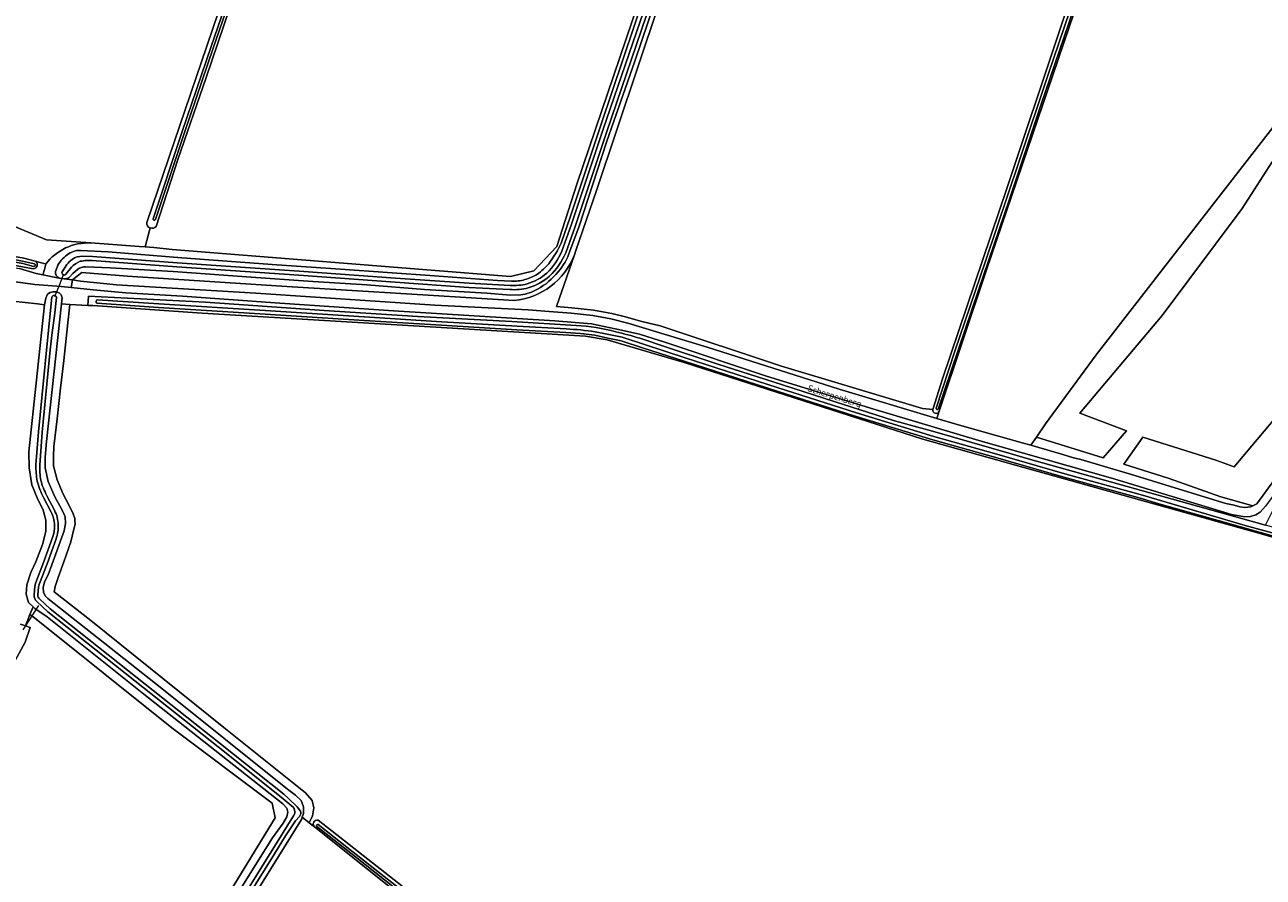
# Model space of a CAD drawing. Extents: x 199200 to 204075, y 460125 to 464703.
# Tile 45 of 174: x 200791 to 201113, y 462891 to 463112. Entities that reach past the tile are written whole.
import ezdxf
from ezdxf.enums import TextEntityAlignment as Align

# ---------------------------------------------------------------- set-up
doc = ezdxf.new("R2010")
doc.units = 0
for name, color, linetype, lineweight in [('B-WE-GR-BEPLANTING_CULTUUR_BOSPLANTSOEN-GV', 90, 'Continuous', 18), ('B-WE-GR-BOS_LOOF-GV', 40, 'Continuous', 13), ('B-WE-GR-BOUWLAND-GV', 80, 'Continuous', 13), ('B-WE-GR-GRAS-GV', 60, 'Continuous', 13), ('B-WE-KW-KUNSTWERK_DUIKER-G', 170, 'Continuous', 18), ('B-WE-OG-TERREIN_CULTUURSCHEIDING-GV', 7, 'Continuous', 18), ('B-WE-OG-TOPOGRAFIE-T18', 10, 'Continuous', 18), ('B-WE-OG-WATER-GV', 130, 'Continuous', 18), ('B-WE-OG-WATER_SLOOT-GV', 120, 'Continuous', 18), ('B-WE-VH-VERHARDING_ASFALT-GV', 252, 'Continuous', 18), ('B-WE-VH-VERHARDING_HALFVERHARDING-GV', 252, 'Continuous', 18)]:
    doc.layers.add(name, color=color, linetype=linetype, lineweight=lineweight)
doc.styles.add('NLCS-ISO-M1000-T18', font='NLCS-ISO.ttf', dxfattribs={"height": 1.8})

msp = doc.modelspace()

# ---------------------------------------------------------------- linework, layer by layer
at = {"layer": 'B-WE-GR-BEPLANTING_CULTUUR_BOSPLANTSOEN-GV', "flags": 128}
for points in [[(200808.49, 463055.361), (200796.987, 463056.183), (200787.431, 463060.121), (200785.437, 463053.616), (200785.189, 463052.814), (200785.039, 463052.33), (200786.885, 463052.101)], [(200786.885, 463052.101), (200788.062, 463051.955), (200790.677, 463051.513), (200791.129, 463051.437), (200794.079, 463050.613), (200796.63, 463049.901), (200796.79, 463049.856)]]:
    msp.add_lwpolyline(points, dxfattribs=at)
at = {"layer": 'B-WE-GR-BEPLANTING_CULTUUR_BOSPLANTSOEN-GV'}
msp.add_lwpolyline([(200796.79, 463049.856, -0.2461884), (200808.49, 463055.361)], format="xyb", dxfattribs=at)
at = {"layer": 'B-WE-GR-BOS_LOOF-GV', "flags": 128}
for points in [[(201120.594, 463091.898), (201069.592, 463026.324), (201056.468, 463008.372), (201054.093, 463004.949), (201071.452, 462999.52), (201077.457, 463006.551), (201065.352, 463011.164), (201086.704, 463036.533), (201107.51, 463064.288), (201115.323, 463076.405)], [(201119.202, 463013.56), (201105.406, 462997.177), (201100.662, 462998.901), (201081.693, 463004.937), (201076.769, 462997.857), (201088.591, 462994.159), (201101.956, 462989.417), (201110.268, 462987.04), (201111.34, 462987.622), (201130.723, 463014.164)]]:
    msp.add_lwpolyline(points, dxfattribs=at)
at = {"layer": 'B-WE-GR-BOUWLAND-GV', "flags": 128}
msp.add_lwpolyline([(201023.433, 463316.335), (200972.236, 463165.674), (200939.824, 463068.969), (200934.466, 463053.425), (200934.074, 463052.286), (200929.442, 463038.849), (200933.416, 463038.537), (200939.062, 463037.909), (200943.836, 463037.03), (200947.029, 463036.213), (200951.642, 463034.918), (200956.353, 463033.858), (200987.854, 463023.388), (201024.495, 463012.394), (201027.194, 463012.121), (201029.645, 463020.052), (201046.488, 463069.74), (201059.826, 463109.679), (201070.937, 463142.816), (201084.962, 463184.011), (201094.538, 463212.415), (201104.439, 463241.534), (201105.281, 463244.361)], dxfattribs=at)
at = {"layer": 'B-WE-GR-GRAS-GV', "flags": 128}
for points in [[(200823.038, 463060.651), (200976.515, 463511.829)], [(200823.898, 463059.256), (200822.571, 463054.359), (200824.9, 463054.198), (200829.663, 463053.669), (200917.505, 463046.658), (200923.59, 463048.113), (200929.543, 463054.463), (200934.703, 463070.603), (200977.83, 463197.735), (201019.019, 463318.362)], [(200789.967, 463275.664), (200786.514, 463265.844), (200785.513, 463263.123), (200784.312, 463260.392), (200784.37, 463254.77), (200784.595, 463252.523), (200784.764, 463251.851), (200779.583, 463235.687), (200769.484, 463206.736), (200766.352, 463196.857), (200747.378, 463142.966), (200726.145, 463080.21), (200757.829, 463072.322), (200781.859, 463062.418), (200787.431, 463060.121), (200796.987, 463056.183), (200808.49, 463055.361), (200821.064, 463054.463), (200822.571, 463054.359), (200823.898, 463059.256)], [(200896.947, 463270.797), (200886.599, 463240.582), (200880.003, 463220.825), (200872.597, 463198.788), (200866.088, 463179.699), (200859.708, 463161.131), (200852.905, 463140.916), (200846.065, 463120.865), (200838.448, 463098.274), (200831.139, 463077.04), (200825.487, 463059.661)], [(201115.323, 463076.405), (201107.51, 463064.288), (201086.704, 463036.533), (201065.352, 463011.164), (201077.457, 463006.551), (201071.452, 462999.52), (201054.093, 463004.949), (201052.602, 463002.801), (201060.978, 463000.433), (201063.72, 462999.556), (201065.591, 462999.105), (201078.729, 462995.248), (201103.303, 462987.72), (201105.441, 462987.272), (201106.879, 462986.784), (201108.247, 462986.629), (201109.78, 462986.775), (201110.268, 462987.04), (201101.956, 462989.417), (201088.591, 462994.159), (201076.769, 462997.857), (201081.693, 463004.937), (201100.662, 462998.901), (201105.406, 462997.177), (201119.202, 463013.56)], [(200983.741, 463020.852), (200957.824, 463029.502), (200951.003, 463031.645), (200945.089, 463032.938), (200938.542, 463034.306), (200929.031, 463035.159), (200887.092, 463037.704), (200857.597, 463039.688), (200832.305, 463041.507), (200817.591, 463042.416), (200809.115, 463043.211), (200803.422, 463043.756), (200800.805, 463044.007), (200793.924, 463044.578), (200788.291, 463045.317), (200787.851, 463042.244), (200788.494, 463042.188)], [(200788.259, 463040.257), (200794.668, 463039.521), (200796.502, 463039.311), (200796.573, 463039.703), (200796.828, 463041.039), (200797.22, 463042.009), (200797.916, 463042.482), (200798.648, 463042.655), (200799.516, 463042.629), (200800.251, 463042.435), (200800.822, 463041.907), (200801.063, 463041.108), (200800.886, 463039.494), (200803.007, 463039.381), (200807.733, 463039.129), (200807.859, 463041.491), (200838.289, 463039.963), (200869.076, 463037.835), (200893.47, 463036.246), (200917.866, 463034.99), (200934.544, 463033.925)], [(200790.24, 462956.353), (200791.497, 462955.927), (200792.7, 462958.876), (200793.509, 462960.86), (200792.297, 462962.002), (200791.679, 462964.098), (200791.858, 462966.601), (200792.932, 462969.744), (200794.209, 462972.523), (200795.972, 462977.006), (200796.81, 462980.415), (200796.785, 462983.316), (200796.129, 462985.911), (200794.568, 462989.133), (200793.172, 462992.555), (200792.467, 462996.951), (200792.365, 463001.119), (200796.35, 463038.467), (200796.502, 463039.311), (200794.668, 463039.521), (200788.259, 463040.257)], [(200962.573, 463024.282), (200942.574, 463030.145), (200936.932, 463031.106), (200905.29, 463033.013), (200837.425, 463037.114), (200808.981, 463039.062), (200807.733, 463039.129), (200803.007, 463039.381), (200802.305, 463032.215), (200801.501, 463024.839), (200800.595, 463017.595), (200799.729, 463009.651), (200798.856, 463002.474), (200798.844, 463000), (200798.832, 462997.439), (200799.763, 462993.845), (200801.296, 462990.123), (200802.888, 462987.202), (200803.907, 462985.01), (200804.384, 462983.747), (200804.387, 462983.382), (200804.396, 462982.313), (200804.044, 462980.676), (200803.269, 462977.702), (200801.478, 462972.518), (200800.012, 462968.504), (200799.265, 462966.13), (200798.977, 462964.727), (200808.544, 462957.339), (200843.027, 462929.52), (200864.213, 462912.56), (200865.997, 462910.508), (200866.38, 462908.644), (200866.031, 462906.607), (200865.214, 462904.761), (200866.575, 462903.675)], [(200957.196, 463028.541), (200971.364, 463023.871), (200985.705, 463019.292), (201001.544, 463014.21), (201016.921, 463009.198), (201021.006, 463008.101), (201027.11, 463006.461), (201047.537, 463000.548), (201051.945, 462999.272), (201113.541, 462982.07), (201116.061, 462987.05), (201116.966, 462988.837), (201117.319, 462989.296), (201119.031, 462991.526)], [(201117.305, 462818.82), (201248.258, 462917.58), (201171.858, 462955.358), (201140.77, 462970.571), (201131.906, 462974.143), (201112.407, 462979.828), (201050.811, 462997.03), (201024.548, 463004.379), (200962.573, 463024.282)], [(201117.583, 462992.473), (201113.613, 462987.008), (201112.159, 462985.461), (201111.031, 462984.751), (201109.701, 462984.34), (201108.168, 462984.227), (201104.761, 462984.832), (201073.936, 462994.174), (201039.139, 463004.049), (201011.023, 463012.48), (200983.741, 463020.852)], [(200775.026, 462773.381), (200794.177, 462803.589), (200827.415, 462855.592), (200855.675, 462900.883), (200858.411, 462904.641), (200859.364, 462906.316), (200859.687, 462907.553), (200859.378, 462908.584), (200858.368, 462909.643), (200821.808, 462938.544), (200797.132, 462958.209), (200793.945, 462960.449), (200793.509, 462960.86), (200792.7, 462958.876), (200793.858, 462958.029), (200829.532, 462929.399), (200855.599, 462909.819), (200856.398, 462906.025), (200840.248, 462879.744), (200806.878, 462827.639), (200806.596, 462827.194), (200781.31, 462787.34)], [(200781.31, 462787.34), (200806.596, 462827.194), (200806.878, 462827.639), (200840.248, 462879.744), (200856.398, 462906.025), (200855.599, 462909.819), (200829.532, 462929.399), (200793.858, 462958.029), (200792.7, 462958.876), (200791.497, 462955.927), (200792.753, 462955.502), (200791.452, 462951.658), (200786.821, 462943.282)], [(200907.885, 462870.714), (200866.575, 462903.675), (200865.214, 462904.761), (200863.412, 462906.198), (200863.238, 462905.649), (200821.392, 462838.367)], [(200867.514, 462905.445), (200909.453, 462872.568)]]:
    msp.add_lwpolyline(points, dxfattribs=at)
for points in [[(201072.352, 463139.998), (201071.727, 463138.381), (201041.065, 463048.113), (201028.815, 463011.651), (201028.631, 463011.105), (201028.191, 463009.797), (201033.501, 463008.202), (201050.388, 463003.427), (201052.602, 463002.801), (201054.093, 463004.949), (201056.468, 463008.372), (201069.592, 463026.324), (201120.594, 463091.898), (201131.65, 463107.922), (201135.187, 463114.222), (201137.373, 463117.545), (201137.538, 463118.082), (201136.766, 463118.342)], [(200863.412, 462906.198), (200865.214, 462904.761), (200866.031, 462906.607), (200866.38, 462908.644), (200865.997, 462910.508), (200864.213, 462912.56), (200843.027, 462929.52), (200808.544, 462957.339), (200798.977, 462964.727), (200799.265, 462966.13), (200800.012, 462968.504), (200801.478, 462972.518), (200803.269, 462977.702), (200804.044, 462980.676), (200804.396, 462982.313), (200804.387, 462983.382), (200804.384, 462983.747), (200803.907, 462985.01), (200802.888, 462987.202), (200801.296, 462990.123), (200799.763, 462993.845), (200798.832, 462997.439), (200798.844, 463000), (200798.856, 463002.474), (200799.729, 463009.651), (200800.595, 463017.595), (200801.501, 463024.839), (200802.305, 463032.215), (200803.007, 463039.381), (200800.886, 463039.494), (200796.978, 463003.759), (200796.645, 462999.754), (200796.603, 462996.92), (200797.433, 462993.425), (200799.202, 462989.272), (200800.488, 462987.082), (200801.335, 462985.455), (200801.813, 462984.192), (200801.928, 462982.459), (200801.576, 462980.622), (200798.417, 462971.758), (200797.406, 462969.115), (200796.487, 462967.307), (200796.166, 462965.904), (200796.176, 462964.67), (200796.618, 462963.707), (200797.358, 462963.013), (200826.935, 462939.621), (200859.536, 462913.487), (200861.65, 462911.905), (200863.096, 462910.583), (200863.743, 462908.921), (200863.725, 462907.187)]]:
    msp.add_lwpolyline(points, close=True, dxfattribs=at)
at = {"layer": 'B-WE-GR-GRAS-GV'}
for points in [[(200823.898, 463059.256, -0.3281259), (200823.038, 463060.651)], [(200825.487, 463059.661, -0.3282124), (200823.898, 463059.256)], [(200934.544, 463033.925, -0.0476185), (200944.868, 463032.284)], [(200944.868, 463032.284, -0.0305252), (200957.196, 463028.541)], [(200866.575, 462903.675, -0.7403829), (200867.514, 462905.445)]]:
    msp.add_lwpolyline(points, format="xyb", dxfattribs=at)
at = {"layer": 'B-WE-KW-KUNSTWERK_DUIKER-G', "flags": 128}
for points in [[(200799.186, 463041.413), (200800.325, 463044.353), (200801.465, 463047.293)], [(200790.906, 462954.844), (200795.04, 462961.202)]]:
    msp.add_lwpolyline(points, dxfattribs=at)
at = {"layer": 'B-WE-OG-TERREIN_CULTUURSCHEIDING-GV', "flags": 128}
for points in [[(201019.019, 463318.362), (200977.83, 463197.735), (200934.703, 463070.603), (200929.543, 463054.463), (200923.59, 463048.113), (200917.505, 463046.658), (200829.663, 463053.669), (200824.9, 463054.198), (200822.571, 463054.359), (200821.064, 463054.463), (200808.49, 463055.361)], [(200930.673, 463055.332), (200933.073, 463062.345), (200941.046, 463086.169), (200952.509, 463120.217), (200965.078, 463156.975), (200977.534, 463193.652), (200990.976, 463232.656), (200998.258, 463254.309), (201008.971, 463285.798), (201019.844, 463318.115)], [(201022.513, 463317.002), (201017.631, 463302.308), (201008.778, 463276.286), (201001.143, 463254.408), (200992.402, 463228.325), (200982.653, 463199.14), (200972.903, 463170.871), (200965.111, 463147.669), (200956.646, 463122.822), (200949.789, 463102.576), (200942.453, 463081.539), (200935.298, 463059.747), (200932.945, 463053.216)], [(200934.074, 463052.286), (200934.466, 463053.425), (200939.824, 463068.969), (200972.236, 463165.674), (201023.433, 463316.335)], [(200786.885, 463052.101), (200785.039, 463052.33), (200784.576, 463050.95), (200784.197, 463049.726), (200786.888, 463049.258), (200789.96, 463048.684), (200794.34, 463047.421), (200796.078, 463047.057), (200796.449, 463048.471), (200796.79, 463049.856), (200796.63, 463049.901), (200794.079, 463050.613)], [(200805.79, 463053.407), (200813.016, 463053.049), (200832.103, 463051.478), (200856.821, 463049.664), (200873.339, 463048.529), (200897.723, 463046.806), (200914.134, 463045.595), (200917.726, 463045.397)], [(201027.194, 463012.121), (201024.495, 463012.394), (200987.854, 463023.388), (200956.353, 463033.858), (200951.642, 463034.918), (200947.029, 463036.213), (200943.836, 463037.03), (200939.062, 463037.909), (200933.416, 463038.537), (200929.442, 463038.849), (200934.074, 463052.286)], [(200793.555, 463048.65), (200786.641, 463049.936)], [(200796.79, 463049.856), (200796.449, 463048.471), (200796.078, 463047.057), (200799.852, 463046.267), (200800.255, 463046.212)], [(200799.363, 463047.972), (200799.723, 463049.102)], [(200920.169, 463041.886), (200917.512, 463041.822), (200911.328, 463042.291), (200895.154, 463043.259), (200880.178, 463044.509), (200866.186, 463045.35), (200848.919, 463046.524), (200829.85, 463047.914), (200813.504, 463048.894), (200807.123, 463049.146)], [(200801.531, 463046.038), (200803.746, 463045.735), (200806.142, 463047.687), (200818.022, 463046.721), (200859.394, 463044.072), (200896.128, 463041.816), (200918.464, 463040.415)], [(200805.088, 463048.556), (200803.834, 463047.437), (200802.841, 463046.402)], [(200918.464, 463040.415), (200896.128, 463041.816), (200859.394, 463044.072), (200818.022, 463046.721), (200806.142, 463047.687), (200803.746, 463045.735), (200805.828, 463045.451), (200815.206, 463044.497), (200851.339, 463042.269), (200897.818, 463039.163), (200922.104, 463037.968), (200927.543, 463037.581), (200933.282, 463037.13), (200938.856, 463036.51), (200943.532, 463035.649), (200947.944, 463034.52), (200968.604, 463028.326), (201002.844, 463017.412), (201028.191, 463009.797), (201028.631, 463011.105), (201028.815, 463011.651)]]:
    msp.add_lwpolyline(points, dxfattribs=at)
at = {"layer": 'B-WE-OG-TERREIN_CULTUURSCHEIDING-GV'}
for points in [[(200808.49, 463055.361, 0.2461884), (200796.79, 463049.856)], [(200927.406, 463049.946, 0.0530656), (200930.673, 463055.332)], [(200799.723, 463049.102, -0.1350657), (200802.35, 463052.246)], [(200802.35, 463052.246, -0.1917096), (200805.79, 463053.407)], [(200934.074, 463052.286, -0.2855168), (200918.464, 463040.415)], [(200918.464, 463040.415, 0.2855168), (200934.074, 463052.286)], [(200932.945, 463053.216, -0.101328), (200929.867, 463047.858)], [(200794.079, 463050.613, -0.7651628), (200793.555, 463048.65)], [(200807.123, 463049.146, 0.1605232), (200805.088, 463048.556)], [(200924.481, 463047.244, 0.0630531), (200927.406, 463049.946)], [(200800.255, 463046.212, -0.3590339), (200799.363, 463047.972)], [(200802.841, 463046.402, -0.1349614), (200801.531, 463046.038)], [(200917.726, 463045.397, 0.07727), (200921.24, 463045.834)], [(200921.24, 463045.834, 0.0657245), (200924.481, 463047.244)], [(200929.867, 463047.858, -0.1032969), (200924.477, 463043.34)], [(200924.477, 463043.34, -0.1136448), (200920.169, 463041.886)], [(201028.815, 463011.651, -0.9403462), (201027.194, 463012.121)]]:
    msp.add_lwpolyline(points, format="xyb", dxfattribs=at)
at = {"layer": 'B-WE-OG-WATER-GV'}
msp.add_lwpolyline([(200867.554, 462904.327, 0.7946146), (200867.217, 462903.839)], format="xyb", dxfattribs=at)
at = {"layer": 'B-WE-OG-WATER-GV', "flags": 128}
for points in [[(200908.56, 462871.977), (200896.339, 462881.669), (200875.009, 462898.445), (200867.554, 462904.327)], [(200867.217, 462903.839), (200877.22, 462895.943), (200889.82, 462886.002), (200903.559, 462875.092), (200907.89, 462871.702)]]:
    msp.add_lwpolyline(points, dxfattribs=at)
at = {"layer": 'B-WE-OG-WATER_SLOOT-GV', "flags": 128}
for points in [[(200976.515, 463511.829), (200823.038, 463060.651)], [(200977.397, 463511.317), (200974.755, 463503.914), (200967.364, 463482.032), (200958.989, 463457.194), (200952.314, 463437.29), (200945.421, 463417.279), (200937.467, 463394.22), (200930.043, 463371.999), (200920.372, 463343.722), (200911.881, 463318.808), (200902.809, 463292.448), (200894.774, 463268.742), (200888.851, 463250.985), (200884.071, 463236.636), (200875.335, 463210.976), (200867.706, 463188.608), (200857.375, 463158.2), (200847.419, 463128.781), (200839.72, 463106.381), (200832.196, 463084.268), (200824.685, 463061.64)], [(200978.008, 463511.099), (200975.369, 463503.701), (200967.98, 463481.824), (200959.605, 463456.987), (200952.929, 463437.081), (200946.035, 463417.067), (200938.082, 463394.012), (200930.659, 463371.791), (200920.987, 463343.512), (200912.496, 463318.598), (200903.424, 463292.238), (200895.389, 463268.535), (200889.467, 463250.779), (200884.686, 463236.429), (200875.95, 463210.766), (200868.321, 463188.399), (200857.99, 463157.992), (200848.034, 463128.571), (200840.335, 463106.171), (200832.812, 463084.062), (200825.301, 463061.435)], [(200825.301, 463061.435), (200832.812, 463084.062), (200840.335, 463106.171), (200848.034, 463128.571), (200857.99, 463157.992), (200868.321, 463188.399), (200875.95, 463210.766), (200884.686, 463236.429), (200889.467, 463250.779), (200895.389, 463268.535), (200903.424, 463292.238), (200912.496, 463318.598), (200920.987, 463343.512), (200930.659, 463371.791), (200938.082, 463394.012), (200946.035, 463417.067), (200952.929, 463437.081), (200959.605, 463456.987), (200967.98, 463481.824), (200975.369, 463503.701), (200978.008, 463511.099)], [(200825.487, 463059.661), (200831.139, 463077.04), (200838.448, 463098.274), (200846.065, 463120.865), (200852.905, 463140.916), (200859.708, 463161.131), (200866.088, 463179.699), (200872.597, 463198.788), (200880.003, 463220.825), (200886.599, 463240.582), (200896.947, 463270.797), (200906.482, 463298.168), (200978.437, 463511.148)], [(200930.862, 463053.19), (200933.261, 463059.946), (200941.482, 463084.615), (200953.034, 463118.398), (200962.648, 463146.322), (200972.454, 463175.123), (200981.073, 463200.698), (200991.5, 463231.476), (200998.75, 463252.83), (201007.32, 463278.067), (201015.843, 463303.058), (201020.66, 463317.336)], [(201021.682, 463316.991), (201016.864, 463302.712), (201008.341, 463277.72), (200999.771, 463252.483), (200992.521, 463231.13), (200982.094, 463200.353), (200973.475, 463174.777), (200963.668, 463145.973), (200954.053, 463118.048), (200942.503, 463084.27), (200934.281, 463059.595), (200931.858, 463052.774)], [(200931.858, 463052.774), (200934.281, 463059.595), (200942.503, 463084.27), (200954.053, 463118.048), (200963.668, 463145.973), (200973.475, 463174.777), (200982.094, 463200.353), (200992.521, 463231.13), (200999.771, 463252.483), (201008.341, 463277.72), (201016.864, 463302.712), (201021.682, 463316.991)], [(200932.945, 463053.216), (200935.298, 463059.747), (200942.453, 463081.539), (200949.789, 463102.576), (200956.646, 463122.822), (200965.111, 463147.669), (200972.903, 463170.871), (200982.653, 463199.14), (200992.402, 463228.325), (201001.143, 463254.408), (201008.778, 463276.286), (201017.631, 463302.308), (201022.513, 463317.002)], [(200998.258, 463254.309), (200990.976, 463232.656), (200977.534, 463193.652), (200965.078, 463156.975), (200952.509, 463120.217), (200941.046, 463086.169), (200933.073, 463062.345), (200930.673, 463055.332)], [(200998.75, 463252.83), (200991.5, 463231.476), (200981.073, 463200.698), (200972.454, 463175.123), (200962.648, 463146.322), (200953.034, 463118.398), (200941.482, 463084.615), (200933.261, 463059.946), (200930.862, 463053.19)], [(200824.685, 463061.64), (200832.196, 463084.268), (200839.72, 463106.381), (200847.419, 463128.781), (200857.375, 463158.2), (200867.706, 463188.608), (200875.335, 463210.976), (200884.071, 463236.636), (200888.851, 463250.985)], [(201028.815, 463011.651), (201041.065, 463048.113), (201071.727, 463138.381), (201072.352, 463139.998), (201072.781, 463141.106), (201072.879, 463141.403), (201083.583, 463172.597), (201091.99, 463197.791), (201097.56, 463214.854), (201106.053, 463238.415), (201107.932, 463244.342), (201108.283, 463245.449)], [(201105.281, 463244.361), (201104.439, 463241.534), (201094.538, 463212.415), (201084.962, 463184.011), (201070.937, 463142.816), (201059.826, 463109.679), (201046.488, 463069.74), (201029.645, 463020.052), (201027.194, 463012.121)], [(201028.045, 463012.402), (201032.933, 463027.213), (201040.875, 463050.634), (201049.59, 463076.606), (201057.152, 463099.126), (201065.569, 463123.836), (201072.876, 463145.641), (201081.034, 463169.407), (201088.288, 463190.855), (201095.401, 463212.174), (201102.433, 463232.525), (201106.386, 463244.463)], [(201106.386, 463244.463), (201102.433, 463232.525), (201095.401, 463212.174), (201088.288, 463190.855), (201081.034, 463169.407), (201072.876, 463145.641), (201065.569, 463123.836), (201057.152, 463099.126), (201049.59, 463076.606), (201040.875, 463050.634), (201032.933, 463027.213), (201028.045, 463012.402)], [(201028.58, 463012.18), (201039.015, 463043.076), (201047.056, 463066.697), (201055.25, 463091.097), (201063.684, 463115.974), (201070.596, 463136.081), (201077.085, 463154.786), (201084.848, 463177.785), (201091.403, 463197.799), (201104.187, 463234.997), (201107.501, 463244.961)], [(201084.848, 463177.785), (201077.085, 463154.786), (201070.596, 463136.081), (201063.684, 463115.974), (201055.25, 463091.097), (201047.056, 463066.697), (201039.015, 463043.076), (201028.58, 463012.18)], [(200794.079, 463050.613), (200791.129, 463051.437), (200790.677, 463051.513), (200788.062, 463051.955), (200786.885, 463052.101)], [(200917.726, 463045.397), (200914.134, 463045.595), (200897.723, 463046.806), (200873.339, 463048.529), (200856.821, 463049.664), (200832.103, 463051.478), (200813.016, 463053.049), (200805.79, 463053.407)], [(200786.641, 463049.936), (200793.555, 463048.65)], [(200793.651, 463049.252), (200790.848, 463050.035), (200790.396, 463050.111), (200787.781, 463050.553), (200787.133, 463050.633)], [(200787.133, 463050.633), (200787.781, 463050.553), (200790.396, 463050.111), (200790.848, 463050.035), (200793.651, 463049.252)], [(200787.211, 463051.208), (200789.015, 463050.965), (200790.731, 463050.655), (200793.894, 463049.905)], [(200793.894, 463049.905), (200790.731, 463050.655), (200789.015, 463050.965), (200787.211, 463051.208)], [(200799.723, 463049.102), (200799.363, 463047.972)], [(200801.046, 463047.809), (200802.281, 463049.716)], [(200802.281, 463049.716), (200801.046, 463047.809)], [(200803.456, 463049.031), (200802.048, 463047.22)], [(200802.048, 463047.22), (200803.456, 463049.031)], [(200806.306, 463051.897), (200808.929, 463051.845), (200830.915, 463050.214), (200862.583, 463048.048), (200887.628, 463046.228), (200906.768, 463044.874), (200917.38, 463044.329)], [(200917.38, 463044.329), (200906.768, 463044.874), (200887.628, 463046.228), (200862.583, 463048.048), (200830.915, 463050.214), (200808.929, 463051.845), (200806.306, 463051.897)], [(200807.123, 463049.146), (200813.504, 463048.894), (200829.85, 463047.914), (200848.919, 463046.524), (200866.186, 463045.35), (200880.178, 463044.509), (200895.154, 463043.259), (200911.328, 463042.291), (200917.512, 463041.822), (200920.169, 463041.886)], [(200917.326, 463043.252), (200906.702, 463043.798), (200887.55, 463045.153), (200862.507, 463046.972), (200830.838, 463049.138), (200808.849, 463050.77), (200807.371, 463050.828)], [(200807.371, 463050.828), (200808.849, 463050.77), (200830.838, 463049.138), (200862.507, 463046.972), (200887.55, 463045.153), (200906.702, 463043.798), (200917.326, 463043.252)], [(200800.255, 463046.212), (200801.531, 463046.038)], [(200802.841, 463046.402), (200803.834, 463047.437), (200805.088, 463048.556)], [(200821.392, 462838.367), (200863.238, 462905.649), (200863.412, 462906.198), (200863.725, 462907.187), (200863.743, 462908.921), (200863.096, 462910.583), (200861.65, 462911.905), (200859.536, 462913.487), (200826.935, 462939.621), (200797.358, 462963.013), (200796.618, 462963.707), (200796.176, 462964.67), (200796.166, 462965.904), (200796.487, 462967.307), (200797.406, 462969.115), (200798.417, 462971.758), (200801.576, 462980.622), (200801.928, 462982.459), (200801.813, 462984.192), (200801.335, 462985.455), (200800.488, 462987.082), (200799.202, 462989.272), (200797.433, 462993.425), (200796.603, 462996.92), (200796.645, 462999.754), (200796.978, 463003.759), (200800.886, 463039.494), (200801.063, 463041.108), (200800.822, 463041.907), (200800.251, 463042.435), (200799.516, 463042.629), (200798.648, 463042.655), (200797.916, 463042.482), (200797.22, 463042.009), (200796.828, 463041.039), (200796.573, 463039.703), (200796.502, 463039.311), (200796.35, 463038.467), (200792.365, 463001.119), (200792.467, 462996.951), (200793.172, 462992.555), (200794.568, 462989.133), (200796.129, 462985.911), (200796.785, 462983.316), (200796.81, 462980.415), (200795.972, 462977.006), (200794.209, 462972.523), (200792.932, 462969.744), (200791.858, 462966.601), (200791.679, 462964.098), (200792.297, 462962.002), (200793.509, 462960.86), (200793.945, 462960.449), (200797.132, 462958.209), (200821.808, 462938.544), (200858.368, 462909.643), (200859.378, 462908.584), (200859.687, 462907.553), (200859.364, 462906.316), (200858.411, 462904.641), (200855.675, 462900.883), (200827.415, 462855.592)], [(200794.258, 462997.705), (200794.874, 463006.285), (200797.066, 463028.349), (200798.39, 463041.275)], [(200798.39, 463041.275), (200797.066, 463028.349), (200794.874, 463006.285), (200794.258, 462997.705)], [(200799.617, 463041.19), (200799.052, 463036.385), (200798.476, 463032.086), (200797.975, 463027.633), (200795.846, 463006.202), (200795.233, 462997.669)], [(200795.233, 462997.669), (200795.846, 463006.202), (200797.975, 463027.633), (200798.476, 463032.086), (200799.052, 463036.385), (200799.617, 463041.19)], [(200934.544, 463033.925), (200917.866, 463034.99), (200893.47, 463036.246), (200869.076, 463037.835), (200838.289, 463039.963), (200807.859, 463041.491), (200807.733, 463039.129), (200808.981, 463039.062), (200837.425, 463037.114), (200905.29, 463033.013), (200936.932, 463031.106), (200942.574, 463030.145), (200962.573, 463024.282), (201024.548, 463004.379), (201050.811, 462997.03), (201112.407, 462979.828), (201131.906, 462974.143), (201140.77, 462970.571), (201171.858, 462955.358), (201248.258, 462917.58), (201117.305, 462818.82)], [(201118.05, 462978.54), (201101.308, 462983.292), (201085.258, 462987.805), (201081.409, 462988.939), (201061.238, 462994.503), (201043.502, 462999.612), (201027.184, 463004.21), (201007.042, 463010.363), (200986.756, 463016.833), (200962.569, 463024.658), (200952.025, 463028.053), (200946.241, 463029.943), (200942.806, 463030.656), (200939.368, 463031.394), (200935.634, 463031.827), (200931.849, 463032.101), (200919.165, 463032.787), (200899.594, 463033.971), (200879.461, 463035.251), (200853.757, 463036.861), (200826.095, 463038.609), (200810.144, 463039.693)], [(200810.144, 463039.693), (200826.095, 463038.609), (200853.757, 463036.861), (200879.461, 463035.251), (200899.594, 463033.971), (200919.165, 463032.787), (200931.849, 463032.101), (200935.634, 463031.827), (200939.368, 463031.394), (200942.806, 463030.656), (200946.241, 463029.943), (200952.025, 463028.053), (200962.569, 463024.658), (200986.756, 463016.833), (201007.042, 463010.363), (201027.184, 463004.21), (201043.502, 462999.612), (201061.238, 462994.503), (201081.409, 462988.939), (201085.258, 462987.805), (201101.308, 462983.292), (201118.05, 462978.54)], [(200810.207, 463040.615), (200826.156, 463039.531), (200853.815, 463037.784), (200879.519, 463036.174), (200899.651, 463034.894), (200919.218, 463033.71), (200931.908, 463033.023)], [(200931.908, 463033.023), (200919.218, 463033.71), (200899.651, 463034.894), (200879.519, 463036.174), (200853.815, 463037.784), (200826.156, 463039.531), (200810.207, 463040.615)], [(200946.479, 463030.837), (200952.31, 463028.933), (200962.853, 463025.537), (200987.038, 463017.713), (201007.318, 463011.245), (201027.445, 463005.097), (201043.756, 463000.501), (201061.489, 462995.393), (201081.662, 462989.828), (201108.252, 462981.998), (201131.226, 462975.728)], [(201131.226, 462975.728), (201108.252, 462981.998), (201081.662, 462989.828), (201061.489, 462995.393), (201043.756, 463000.501), (201027.445, 463005.097), (201007.318, 463011.245), (200987.038, 463017.713), (200962.853, 463025.537), (200952.31, 463028.933), (200946.479, 463030.837)], [(201252.852, 462918.101), (201251.007, 462919.362), (201151.361, 462967.944), (201149.025, 462969.082), (201132.736, 462976.717), (201113.541, 462982.07), (201051.945, 462999.272), (201047.537, 463000.548), (201027.11, 463006.461), (201021.006, 463008.101), (201016.921, 463009.198), (201001.544, 463014.21), (200985.705, 463019.292), (200971.364, 463023.871), (200957.196, 463028.541)], [(200798.189, 462985.47), (200796.206, 462989.262)], [(200796.206, 462989.262), (200798.189, 462985.47)], [(200797.075, 462989.705), (200799.056, 462985.919)], [(200799.056, 462985.919), (200797.075, 462989.705)], [(200793.779, 462963.921), (200793.984, 462966.179), (200794.195, 462967.157), (200796.219, 462972.323), (200798.564, 462978.86)], [(200798.564, 462978.86), (200796.219, 462972.323), (200794.195, 462967.157), (200793.984, 462966.179), (200793.779, 462963.921)], [(200799.488, 462978.544), (200797.132, 462971.98), (200795.132, 462966.875), (200794.95, 462966.031), (200794.753, 462963.862)], [(200794.753, 462963.862), (200794.95, 462966.031), (200795.132, 462966.875), (200797.132, 462971.98), (200799.488, 462978.544)], [(200861.073, 462908.814), (200857.968, 462911.397), (200841.595, 462924.508), (200819.897, 462941.63), (200797.3, 462959.558), (200794.457, 462962.213)], [(200794.457, 462962.213), (200797.3, 462959.558), (200819.897, 462941.63), (200841.595, 462924.508), (200857.968, 462911.397), (200861.073, 462908.814)], [(200795.135, 462962.915), (200797.937, 462960.298), (200820.503, 462942.395), (200842.202, 462925.272), (200858.585, 462912.153), (200859.868, 462911.086), (200862.119, 462908.886), (200862.951, 462907.789)], [(200862.951, 462907.789), (200862.119, 462908.886), (200859.868, 462911.086), (200858.585, 462912.153), (200842.202, 462925.272), (200820.503, 462942.395), (200797.937, 462960.298), (200795.135, 462962.915)], [(200786.821, 462943.282), (200791.452, 462951.658), (200792.753, 462955.502), (200791.497, 462955.927), (200790.24, 462956.353)], [(200785.965, 462786.478), (200797.854, 462805.168), (200811.816, 462827.748), (200823.768, 462846.502), (200834.086, 462862.948), (200845.249, 462880.98), (200855.36, 462897.195), (200861.169, 462906.527), (200861.461, 462907.2)], [(200861.461, 462907.2), (200861.169, 462906.527), (200855.36, 462897.195), (200845.249, 462880.98), (200834.086, 462862.948), (200823.768, 462846.502), (200811.816, 462827.748), (200797.854, 462805.168), (200785.965, 462786.478)], [(200862.665, 462906.404), (200861.686, 462905.246), (200859.1, 462901.358), (200856.188, 462896.679), (200846.078, 462880.465), (200835.059, 462862.338), (200824.739, 462845.888), (200812.788, 462827.137), (200798.826, 462804.558), (200786.935, 462785.864)], [(200786.935, 462785.864), (200798.826, 462804.558), (200812.788, 462827.137), (200824.739, 462845.888), (200835.059, 462862.338), (200846.078, 462880.465), (200856.188, 462896.679), (200859.1, 462901.358), (200861.686, 462905.246), (200862.665, 462906.404)], [(200935.031, 462687.575), (200934.576, 462691.384), (200930.8, 462718.199), (200928.104, 462738.129), (200924.737, 462764.461), (200910.874, 462866.69), (200909.453, 462872.568), (200867.514, 462905.445)], [(200867.554, 462904.327), (200875.009, 462898.445), (200896.339, 462881.669), (200908.56, 462871.977)], [(200866.575, 462903.675), (200907.885, 462870.714), (200912.745, 462836.442), (200919.248, 462789.278), (200925.944, 462739.015), (200931.674, 462696.48), (200932.796, 462688.149), (200922.522, 462684.892), (200912.979, 462681.702), (200905.769, 462679.18), (200898.939, 462676.999), (200888.092, 462673.291), (200879.676, 462670.364), (200874.415, 462668.761), (200868.065, 462666.986), (200859.894, 462664.658), (200859.657, 462664.59), (200859.63, 462664.573)], [(200907.89, 462871.702), (200903.559, 462875.092), (200889.82, 462886.002), (200877.22, 462895.943), (200867.217, 462903.839)]]:
    msp.add_lwpolyline(points, dxfattribs=at)
at = {"layer": 'B-WE-OG-WATER_SLOOT-GV'}
for points in [[(200823.038, 463060.651, 0.3281259), (200823.898, 463059.256)], [(200823.898, 463059.256, 0.3282124), (200825.487, 463059.661)], [(200825.301, 463061.435, -0.8305187), (200824.685, 463061.64)], [(200824.685, 463061.64, 0.8305187), (200825.301, 463061.435)], [(200930.673, 463055.332, -0.0530656), (200927.406, 463049.946)], [(200802.35, 463052.246, 0.1350657), (200799.723, 463049.102)], [(200805.79, 463053.407, 0.1917096), (200802.35, 463052.246)], [(200926.928, 463047.51, 0.0901819), (200930.862, 463053.19)], [(200930.862, 463053.19, -0.0901819), (200926.928, 463047.51)], [(200931.858, 463052.774, -0.0909247), (200927.664, 463046.72)], [(200927.664, 463046.72, 0.0909247), (200931.858, 463052.774)], [(200929.867, 463047.858, 0.101328), (200932.945, 463053.216)], [(200793.555, 463048.65, 0.7651628), (200794.079, 463050.613)], [(200793.894, 463049.905, -0.7228469), (200793.651, 463049.252)], [(200793.651, 463049.252, 0.7228469), (200793.894, 463049.905)], [(200802.281, 463049.716, -0.0903308), (200803.672, 463051.093)], [(200803.672, 463051.093, 0.0903308), (200802.281, 463049.716)], [(200805.753, 463050.579, 0.1293655), (200803.456, 463049.031)], [(200803.456, 463049.031, -0.1293655), (200805.753, 463050.579)], [(200803.672, 463051.093, -0.1561716), (200806.306, 463051.897)], [(200806.306, 463051.897, 0.1561716), (200803.672, 463051.093)], [(200805.088, 463048.556, -0.1605232), (200807.123, 463049.146)], [(200807.371, 463050.828, 0.0196455), (200805.753, 463050.579)], [(200805.753, 463050.579, -0.0196455), (200807.371, 463050.828)], [(200927.406, 463049.946, -0.0630531), (200924.481, 463047.244)], [(200799.363, 463047.972, 0.3590339), (200800.255, 463046.212)], [(200802.048, 463047.22, -0.8293977), (200801.046, 463047.809)], [(200801.046, 463047.809, 0.8293977), (200802.048, 463047.22)], [(200801.531, 463046.038, 0.1349614), (200802.841, 463046.402)], [(200921.24, 463045.834, -0.07727), (200917.726, 463045.397)], [(200924.481, 463047.244, -0.0657245), (200921.24, 463045.834)], [(200921.835, 463044.726, 0.1073595), (200926.928, 463047.51)], [(200926.928, 463047.51, -0.1073595), (200921.835, 463044.726)], [(200927.664, 463046.72, -0.1081768), (200922.12, 463043.685)], [(200922.12, 463043.685, 0.1081768), (200927.664, 463046.72)], [(200924.477, 463043.34, 0.1032969), (200929.867, 463047.858)], [(200922.12, 463043.685, -0.0807081), (200917.326, 463043.252)], [(200917.326, 463043.252, 0.0807081), (200922.12, 463043.685)], [(200917.38, 463044.329, 0.0806434), (200921.835, 463044.726)], [(200921.835, 463044.726, -0.0806434), (200917.38, 463044.329)], [(200920.169, 463041.886, 0.1136448), (200924.477, 463043.34)], [(200798.39, 463041.275, -0.7684122), (200799.617, 463041.19)], [(200799.617, 463041.19, 0.7684122), (200798.39, 463041.275)], [(200810.144, 463039.693, -0.7122336), (200810.207, 463040.615)], [(200810.207, 463040.615, 0.7122336), (200810.144, 463039.693)], [(200931.908, 463033.023, -0.021754), (200939.519, 463032.307)], [(200939.519, 463032.307, 0.021754), (200931.908, 463033.023)], [(200944.868, 463032.284, 0.0476185), (200934.544, 463033.925)], [(200939.519, 463032.307, 0.0033591), (200946.479, 463030.837)], [(200946.479, 463030.837, -0.0033591), (200939.519, 463032.307)], [(200957.196, 463028.541, 0.0305252), (200944.868, 463032.284)], [(201027.194, 463012.121, 0.9403462), (201028.815, 463011.651)], [(201028.58, 463012.18, -0.7002653), (201028.045, 463012.402)], [(201028.045, 463012.402, 0.7002653), (201028.58, 463012.18)], [(200794.56, 462993.511, -0.0495438), (200794.258, 462997.705)], [(200794.258, 462997.705, 0.0495438), (200794.56, 462993.511)], [(200795.233, 462997.669, 0.0486963), (200795.515, 462993.717)], [(200795.515, 462993.717, -0.0486963), (200795.233, 462997.669)], [(200796.206, 462989.262, -0.0569618), (200794.56, 462993.511)], [(200794.56, 462993.511, 0.0569618), (200796.206, 462989.262)], [(200795.515, 462993.717, 0.0565098), (200797.075, 462989.705)], [(200797.075, 462989.705, -0.0565098), (200795.515, 462993.717)], [(200799.063, 462982.084, 0.1223495), (200798.189, 462985.47)], [(200798.189, 462985.47, -0.1223495), (200799.063, 462982.084)], [(200799.056, 462985.919, -0.121631), (200800.038, 462982.103)], [(200800.038, 462982.103, 0.121631), (200799.056, 462985.919)], [(200798.564, 462978.86, 0.0929165), (200799.063, 462982.084)], [(200799.063, 462982.084, -0.0929165), (200798.564, 462978.86)], [(200800.038, 462982.103, -0.0924287), (200799.488, 462978.544)], [(200799.488, 462978.544, 0.0924287), (200800.038, 462982.103)], [(200794.457, 462962.213, -0.2176583), (200793.779, 462963.921)], [(200793.779, 462963.921, 0.2176583), (200794.457, 462962.213)], [(200794.753, 462963.862, 0.2164114), (200795.135, 462962.915)], [(200795.135, 462962.915, -0.2164114), (200794.753, 462963.862)], [(200861.461, 462907.2, 0.1633627), (200861.073, 462908.814)], [(200861.073, 462908.814, -0.1633627), (200861.461, 462907.2)], [(200862.951, 462907.789, -0.300232), (200862.665, 462906.404)], [(200862.665, 462906.404, 0.300232), (200862.951, 462907.789)], [(200867.514, 462905.445, 0.7403829), (200866.575, 462903.675)], [(200867.217, 462903.839, -0.7946146), (200867.554, 462904.327)]]:
    msp.add_lwpolyline(points, format="xyb", dxfattribs=at)
at = {"layer": 'B-WE-VH-VERHARDING_ASFALT-GV', "flags": 128}
msp.add_lwpolyline([(200788.291, 463045.317), (200793.924, 463044.578), (200800.805, 463044.007), (200803.422, 463043.756), (200803.746, 463045.735), (200801.531, 463046.038), (200800.255, 463046.212), (200799.852, 463046.267), (200796.078, 463047.057), (200794.34, 463047.421), (200789.96, 463048.684)], dxfattribs=at)
at = {"layer": 'B-WE-VH-VERHARDING_HALFVERHARDING-GV', "flags": 128}
msp.add_lwpolyline([(201130.723, 463014.164), (201111.34, 462987.622), (201110.268, 462987.04), (201109.78, 462986.775), (201108.247, 462986.629), (201106.879, 462986.784), (201105.441, 462987.272), (201103.303, 462987.72), (201078.729, 462995.248), (201065.591, 462999.105), (201063.72, 462999.556), (201060.978, 463000.433), (201052.602, 463002.801), (201050.388, 463003.427), (201033.501, 463008.202), (201028.191, 463009.797), (201002.844, 463017.412), (200968.604, 463028.326), (200947.944, 463034.52), (200943.532, 463035.649), (200938.856, 463036.51), (200933.282, 463037.13), (200927.543, 463037.581), (200922.104, 463037.968), (200897.818, 463039.163), (200851.339, 463042.269), (200815.206, 463044.497), (200805.828, 463045.451), (200803.746, 463045.735), (200803.422, 463043.756), (200809.115, 463043.211), (200817.591, 463042.416), (200832.305, 463041.507), (200857.597, 463039.688), (200887.092, 463037.704), (200929.031, 463035.159), (200938.542, 463034.306), (200945.089, 463032.938), (200951.003, 463031.645), (200957.824, 463029.502), (200983.741, 463020.852), (201011.023, 463012.48), (201039.139, 463004.049), (201073.936, 462994.174), (201104.761, 462984.832), (201108.168, 462984.227), (201109.701, 462984.34), (201111.031, 462984.751), (201112.159, 462985.461), (201113.613, 462987.008)], dxfattribs=at)

# ---------------------------------------------------------------- texts
at = {"layer": 'B-WE-OG-TOPOGRAFIE-T18', "style": 'NLCS-ISO-M1000-T18'}
msp.add_text('Scherpenberg', height=1.8, rotation=342.9, dxfattribs=at).set_placement((201001.606, 463015.334), align=Align.MIDDLE)

doc.saveas('drawing.dxf')
